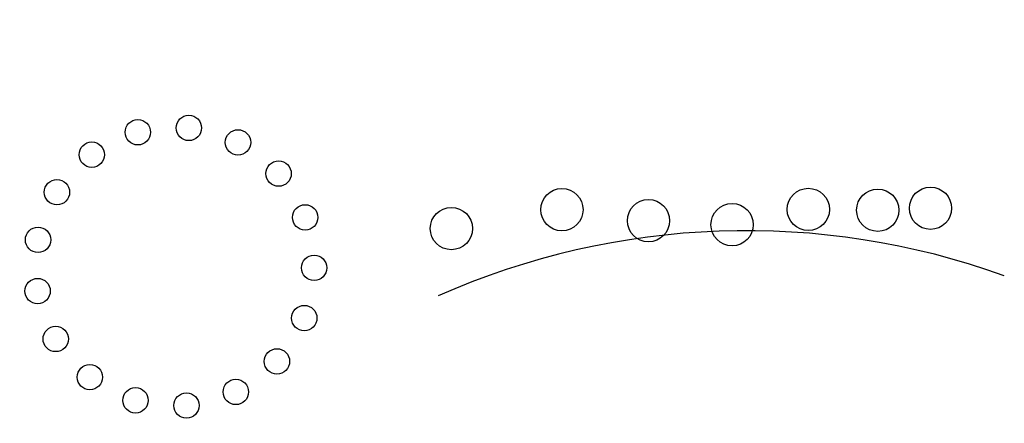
# Model space of a CAD drawing. Header units: millimetres. Extents: x 1081 to 10876, y 491 to 4505.
import ezdxf

# ---------------------------------------------------------------- set-up
doc = ezdxf.new("R2010")
doc.units = ezdxf.units.MM

# ---------------------------------------------------------------- blocks, each defined once
blk = doc.blocks.new('*U2')
blk.add_circle((0, 0), 126.2)
blk = doc.blocks.new('*U3')
at = {"color": 0, "linetype": 'ByBlock', "lineweight": -2, "transparency": 16777216}
for p, rotation in [((1813, 3290.3), 296.470588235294), ((1305.4, 3247.6), 317.6470588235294), ((2301.7, 3146.7), 275.2941176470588), ((847.4, 3024.5), 338.8235294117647), ((2705.6, 2836.2), 254.1176470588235), ((2970, 2400.8), 232.9411764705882), ((312.9, 2177.6), 21.17647058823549), ((3059.3, 1899.3), 211.7647058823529), ((308.6, 1668.2), 42.3529411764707), ((2961.4, 1399.4), 190.5882352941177), ((488.5, 1191.7), 63.52941176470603), ((2689.5, 968.6), 169.4117647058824), ((828.4, 812.3), 84.70588235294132), ((2280.4, 665.1), 148.2352941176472), ((1282.4, 581.3), 105.8823529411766), ((1789.3, 529.9), 127.0588235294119)]:
    blk.add_blockref('*U2', p, dxfattribs=dict(at, rotation=rotation))
blk.add_blockref('*U2', (501, 2651), dxfattribs=at)
blk = doc.blocks.new('*U4')
for centre in [(-2102, 840.3), (-1021.4, 566), (-278.2, 116.8), (466.5, -256.7), (1220.9, -425.2), (1849.2, -712.6), (2336.4, -907.5)]:
    blk.add_circle(centre, 210.3)
blk = doc.blocks.new('*U5')
at = {"color": 0, "linetype": 'ByBlock', "lineweight": -2, "transparency": 16777216, "rotation": 23.91782556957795}
blk.add_blockref('*U4', (5243.4, 1757.4), dxfattribs=at)

msp = doc.modelspace()

# ---------------------------------------------------------------- linework, layer by layer
msp.add_arc((8309.5, -5156), 7562.8, 70.16428, 113.91783)

# ---------------------------------------------------------------- block references
for name, p in [('*U5', (2394.4, 754.7)), ('*U3', (950.9, 138.2))]:
    msp.add_blockref(name, p)

doc.saveas('drawing.dxf')
